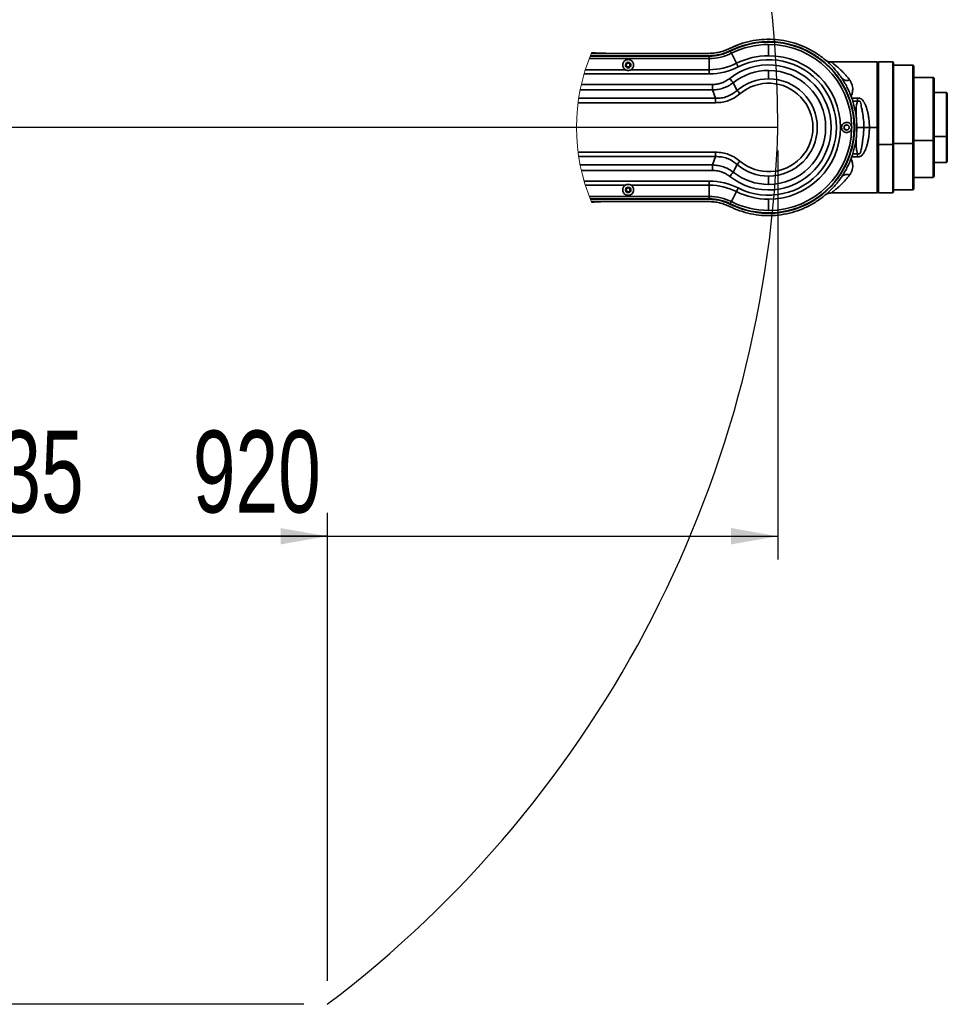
# Model space of a CAD drawing. Header units: millimetres. Extents: x 0 to 297, y 0 to 210.
# Tile 13 of 61: x 102 to 142, y 83 to 125. Entities that reach past the tile are written whole.
import ezdxf

# ---------------------------------------------------------------- set-up
doc = ezdxf.new("R2010")
doc.units = ezdxf.units.MM
doc.layers.add('尺寸线', color=6, linetype='Continuous')
doc.styles.add('SLDTEXTSTYLE1', font='TXT', dxfattribs={"width": 0.7})
doc.dimstyles.new('SLDDIMSTYLE2', dxfattribs={"dimtxt": 3.5, "dimasz": 2, "dimexe": 0, "dimexo": 0.0625, "dimgap": 0.875, "dimtad": 1, "dimlfac": 20, "dimrnd": 1e-09, "dimzin": 12, "dimdsep": 46, "dimtxsty": 'SLDTEXTSTYLE1', "dimsah": 1, "dimcen": 0.09, "dimadec": 0, "dimazin": 3, "dimtfac": 1, "dimtofl": 0, "dimtmove": 0, "dimatfit": 3, "dimfxl": 1, "dimfrac": 2, "dimtolj": 1, "dimtzin": 12, "dimarcsym": 0})

# ---------------------------------------------------------------- blocks, each defined once
blk = doc.blocks.new('_D_7')
at = {"layer": '尺寸线', "transparency": 16777216}
for p, q in [((92.351, 102.561), (31.439, 102.561)), ((32.439, 82.561), (32.439, 102.561)), ((114.151, 82.561), (31.439, 82.561))]:
    blk.add_line(p, q, dxfattribs=at)
for points in [[(32.439, 102.561), (32.089, 100.561), (32.789, 100.561)], [(32.439, 82.561), (32.789, 84.561), (32.089, 84.561)]]:
    blk.add_solid(points, dxfattribs=at)
at = {"layer": '尺寸线', "transparency": 16777216, "insert": (27.928, 89.506), "char_height": 3.5, "attachment_point": 1, "rotation": 90, "style": 'SLDTEXTSTYLE1'}
blk.add_mtext('400', dxfattribs=at)
blk = doc.blocks.new('_D_8')
at = {"layer": '尺寸线', "transparency": 16777216}
for p, q in [((115.151, 83.561), (115.151, 103.561)), ((88.401, 102.874), (88.401, 101.561)), ((115.151, 102.561), (88.401, 102.561))]:
    blk.add_line(p, q, dxfattribs=at)
for points in [[(88.401, 102.561), (90.401, 102.211), (90.401, 102.911)], [(115.151, 102.561), (113.151, 102.911), (113.151, 102.211)]]:
    blk.add_solid(points, dxfattribs=at)
at = {"layer": '尺寸线', "transparency": 16777216, "insert": (99.275, 107.073), "char_height": 3.5, "attachment_point": 1, "style": 'SLDTEXTSTYLE1'}
blk.add_mtext('535', dxfattribs=at)
blk = doc.blocks.new('_D_11')
at = {"layer": '尺寸线', "transparency": 16777216}
for p, q in [((88.401, 119.036), (88.401, 101.561)), ((134.401, 119.036), (134.401, 101.561)), ((88.401, 102.561), (134.401, 102.561))]:
    blk.add_line(p, q, dxfattribs=at)
for points in [[(88.401, 102.561), (90.401, 102.211), (90.401, 102.911)], [(134.401, 102.561), (132.401, 102.911), (132.401, 102.211)]]:
    blk.add_solid(points, dxfattribs=at)
at = {"layer": '尺寸线', "transparency": 16777216, "insert": (109.406, 107.073), "char_height": 3.5, "attachment_point": 1, "style": 'SLDTEXTSTYLE1'}
blk.add_mtext('920', dxfattribs=at)

msp = doc.modelspace()

# ---------------------------------------------------------------- linework, layer by layer
at = {"color": 7, "linetype": 'Continuous', "lineweight": 35}
for p, q in [((132.7020329, 123.5565232), (132.3329708, 123.400524)), ((134.0039672, 123.0930931), (134.0039672, 123.5715476)), ((131.4701936, 122.9715474), (126.3425818, 122.9715474)), ((126.3836852, 123.0763164), (131.4701936, 123.0763164)), ((126.3903758, 123.0929819), (131.4427159, 123.0929819)), ((126.4314226, 123.1929826), (131.4427159, 123.1929826)), ((126.4352114, 123.2020286), (126.4648022, 123.2015557)), ((126.5342714, 123.2111441), (126.4404566, 123.2144999)), ((126.5342783, 123.211164), (126.4408282, 123.21538)), ((126.4648022, 123.2015557), (126.8640778, 123.1965966)), ((131.4427159, 123.1929826), (127.4134419, 123.1929826)), ((131.4701936, 122.9715474), (131.4701936, 123.0763164)), ((131.4701936, 122.9715474), (131.4701936, 122.4930929)), ((131.8326395, 123.1156376), (131.8867148, 123.1416034)), ((132.4140888, 123.1950628), (132.6286536, 122.7674173)), ((127.8836013, 122.493087), (126.1754117, 122.493081)), ((128.1243346, 122.4930929), (131.4701936, 122.4930929)), ((131.4701936, 122.3197765), (131.4701936, 122.4930929)), ((134.0039672, 122.104421), (134.0039672, 122.462017)), ((138.6373005, 122.8263167), (136.670379, 122.8263167)), ((138.6373005, 122.8263167), (138.6373005, 120.026315)), ((138.6706334, 122.7929818), (138.6373005, 122.8263167)), ((138.7039663, 122.8263167), (138.6706334, 122.7929818)), ((138.6706334, 122.6987111), (138.6706334, 122.7929818)), ((138.6706334, 122.7929818), (138.6706334, 120.026315)), ((138.6706334, 122.6987111), (138.7039663, 122.7309075)), ((138.6706334, 119.3102506), (138.6706334, 122.6987111)), ((139.3039665, 122.8263167), (138.7039663, 122.8263167)), ((138.7039663, 122.7309075), (138.7039663, 122.8263167)), ((138.7039663, 119.3016218), (138.7039663, 122.7309075)), ((139.3372994, 122.7929818), (139.3039665, 122.8263167)), ((139.3039665, 122.7309075), (139.3039665, 122.8263167)), ((139.3039665, 119.3016218), (139.3039665, 122.7309075)), ((139.3372994, 122.6987111), (139.3039665, 122.7309075)), ((139.3372994, 122.6987111), (139.3372994, 122.7929818)), ((139.3372994, 119.3102506), (139.3372994, 122.6987111)), ((140.1706319, 122.6929831), (139.3372994, 122.6929831)), ((140.2039668, 122.6596502), (140.1706319, 122.6929831)), ((140.1706319, 122.6021178), (140.1706319, 122.6929831)), ((140.1706319, 119.3361309), (140.1706319, 122.6021178)), ((140.2039668, 122.5699213), (140.1706319, 122.6021178)), ((140.2039668, 122.5699213), (140.2039668, 122.6596502)), ((140.2039668, 119.3447597), (140.2039668, 122.5699213)), ((131.4701936, 122.3197765), (126.1229, 122.3197825)), ((137.1304354, 122.1270211), (137.082102, 122.1896477)), ((141.0372994, 122.1596486), (140.2039668, 122.1596486)), ((141.0706323, 122.1263157), (141.0372994, 122.1596486)), ((141.0372994, 122.0869568), (141.0372994, 122.1596486)), ((141.0372994, 119.4741693), (141.0372994, 122.0869568)), ((141.0706323, 122.0547604), (141.0372994, 122.0869568)), ((141.0706323, 122.0547604), (141.0706323, 122.1263157)), ((141.0706323, 119.4827961), (141.0706323, 122.0547604)), ((125.953897, 121.6286845), (131.6118838, 121.6286845)), ((126.0044228, 121.8643871), (131.6118818, 121.8643871)), ((131.6118838, 121.6286845), (131.7398828, 121.2710864)), ((132.6567174, 121.6085401), (132.4905814, 121.9347981)), ((131.7398828, 121.2710864), (125.8909068, 121.2710864)), ((137.3229227, 121.5677745), (137.3232326, 121.5386775)), ((137.4734761, 121.1896605), (137.4734761, 121.1498009)), ((137.5473322, 121.2846167), (137.8000618, 121.2846246)), ((141.6039667, 121.5263155), (141.0706323, 121.5263155)), ((141.6372996, 121.4929826), (141.6039667, 121.5263155)), ((141.6039667, 121.4752045), (141.6039667, 121.5263155)), ((141.6039667, 119.6380881), (141.6039667, 121.4752045)), ((141.6372996, 121.4430061), (141.6039667, 121.4752045)), ((141.6372996, 121.4430061), (141.6372996, 121.4929826)), ((141.6372996, 119.6467148), (141.6372996, 121.4430061)), ((131.7398808, 121.0825252), (125.8642109, 121.0825252)), ((137.5916065, 121.1498148), (137.8000738, 121.1498426)), ((138.0743167, 120.026315), (137.7601764, 120.026315)), ((138.3099239, 120.0263169), (138.0743167, 120.0263169)), ((138.6373005, 120.026315), (138.3099239, 120.0263169)), ((138.6373005, 120.026315), (138.6373005, 117.2263152)), ((138.6706334, 120.026315), (138.6373005, 120.026315)), ((138.6706334, 120.026315), (138.6706334, 117.2596501)), ((141.0372994, 119.4741693), (141.0706323, 119.4827961)), ((141.6039667, 119.6380881), (141.0706323, 119.6380881)), ((141.0706323, 117.9263162), (141.0706323, 119.4827961)), ((141.6039667, 119.6380881), (141.6372996, 119.6467148)), ((141.6039667, 118.5263164), (141.6039667, 119.6380881)), ((141.6372996, 118.5596493), (141.6372996, 119.6467148)), ((138.6706334, 119.3102506), (138.7039663, 119.3016218)), ((138.6706334, 117.2596501), (138.6706334, 119.3102506)), ((139.3039665, 119.3016218), (138.7039663, 119.3016218)), ((138.7039663, 117.2263152), (138.7039663, 119.3016218)), ((139.3039665, 119.3016218), (139.3372994, 119.3102506)), ((139.3039665, 117.2263152), (139.3039665, 119.3016218)), ((140.1706319, 119.3361309), (139.3372994, 119.3361309)), ((139.3372994, 117.2596501), (139.3372994, 119.3102506)), ((140.1706319, 119.3361309), (140.2039668, 119.3447597)), ((140.1706319, 117.3596489), (140.1706319, 119.3361309)), ((141.0372994, 119.4741693), (140.2039668, 119.4741693)), ((140.2039668, 117.3929818), (140.2039668, 119.3447597)), ((141.0372994, 117.8929833), (141.0372994, 119.4741693)), ((125.8642109, 118.9701067), (131.7398728, 118.9701067)), ((125.8909068, 118.7815435), (131.7398728, 118.7815435)), ((131.6118798, 118.4239474), (131.7398728, 118.7815435)), ((131.7398728, 118.9701067), (131.7398728, 118.7815435)), ((137.4435585, 118.7718816), (137.4247572, 118.7743114)), ((137.473484, 118.8629972), (137.473484, 118.902835)), ((137.8000599, 118.7680073), (137.5473302, 118.7680132)), ((137.8000738, 118.9027893), (137.5916085, 118.9028191)), ((131.6118798, 118.4239474), (125.953898, 118.4239434)), ((131.6118798, 118.4239474), (131.6118798, 118.1882448)), ((132.4905933, 118.1178239), (132.6567214, 118.4440858)), ((141.0706323, 118.5263164), (141.6039667, 118.5263164)), ((141.6039667, 118.5263164), (141.6372996, 118.5596493)), ((131.6118798, 118.1882448), (126.0044228, 118.1882448)), ((134.0039672, 117.9482109), (134.0039672, 117.5906129)), ((137.195639, 118.0350986), (137.1304354, 117.9256089)), ((140.2039668, 117.8929833), (141.0372994, 117.8929833)), ((141.0372994, 117.8929833), (141.0706323, 117.9263162)), ((126.1229, 117.7328494), (131.4701936, 117.7328534)), ((126.1754127, 117.5595469), (127.8836013, 117.559543)), ((131.4701936, 117.559539), (128.1243346, 117.559539)), ((131.4701936, 117.559539), (131.4701936, 117.7328534)), ((131.4701936, 117.0810846), (131.4701936, 117.559539)), ((140.1706319, 117.3596489), (140.2039668, 117.3929818)), ((131.4701936, 117.0810846), (126.3425818, 117.0810846)), ((126.3836852, 116.9763155), (131.4701936, 116.9763155)), ((131.4427159, 116.95965), (126.3903758, 116.95965)), ((131.4701936, 116.9763155), (131.4701936, 117.0810846)), ((132.4140888, 116.8575691), (132.6286536, 117.2852146)), ((134.0039672, 116.9595388), (134.0039672, 116.4810843)), ((136.6704068, 117.2263152), (138.6373005, 117.2263152)), ((138.6373005, 117.2263152), (138.6706334, 117.2596501)), ((138.6706334, 117.2596501), (138.7039663, 117.2263152)), ((138.7039663, 117.2263152), (139.3039665, 117.2263152)), ((139.3039665, 117.2263152), (139.3372994, 117.2596501)), ((139.3372994, 117.3596489), (140.1706319, 117.3596489)), ((126.4314226, 116.8596493), (131.4427159, 116.8596493)), ((126.4661155, 116.851102), (126.4352104, 116.8506073)), ((126.4404616, 116.8381201), (126.5324803, 116.8414143)), ((126.4408222, 116.8372658), (126.5324803, 116.8414143)), ((127.4134021, 116.8596493), (131.4427159, 116.8596493))]:
    msp.add_line(p, q, dxfattribs=at)
at = {"color": 7, "linetype": 'Continuous', "lineweight": 35, "flags": 128}
for points in [[(132.3671044, 123.2887057), (132.3679309, 123.2870586), (132.3703886, 123.2821591), (132.3744279, 123.2741105), (132.3799552, 123.2630935), (132.3868514, 123.2493507), (132.3949617, 123.2331839), (132.404109, 123.2149548), (132.4140888, 123.1950628)], [(132.706378, 122.6125069), (132.696428, 122.6323393), (132.6864999, 122.6521261), (132.6766174, 122.6718234), (132.6668025, 122.6913857), (132.6570771, 122.7107711), (132.6474608, 122.729932), (132.6379797, 122.7488286), (132.6286536, 122.7674173)], [(132.4905814, 121.9347981), (132.4591956, 121.9743775), (132.4233891, 122.019532), (132.3845368, 122.068527), (132.3441308, 122.1194811)], [(131.6118838, 121.6286845), (131.6118838, 121.6791975), (131.6118838, 121.7368252), (131.6118838, 121.7993564), (131.6118818, 121.8643871)], [(132.7789725, 121.4649823), (132.7452423, 121.5045896), (132.7128094, 121.542677), (132.6829177, 121.5777762), (132.6567174, 121.6085401)], [(131.7398808, 121.0825252), (131.7398808, 121.1345501), (131.7398808, 121.1845743), (131.7398808, 121.2306785), (131.7398828, 121.2710864)], [(137.8000618, 121.2846246), (137.8000678, 121.2191052), (137.8000738, 121.1498426)], [(138.0743167, 120.0263169), (138.0603215, 119.7225141), (138.0206348, 119.4200026), (137.9934253, 119.2693201), (137.9897973, 119.2505089), (137.9879714, 119.2411052), (137.9870555, 119.2364044), (137.9869403, 119.2358163), (137.9869125, 119.2356693), (137.9868986, 119.2355958), (137.9868906, 119.23556), (137.9868866, 119.2355421), (137.9868866, 119.2355401), (137.9653515, 119.1272762), (137.9557611, 119.079527), (137.9463177, 119.0328446), (137.9271052, 118.9519174), (137.9118404, 118.9218727), (137.9042388, 118.9140188), (137.8984353, 118.9096676), (137.8916782, 118.9058589), (137.8881098, 118.9042834), (137.8871979, 118.9039198), (137.8867409, 118.9037449), (137.8866257, 118.9037012), (137.88657, 118.9036794), (137.8865541, 118.9036734), (137.8865482, 118.9036714), (137.8865462, 118.9036694), (137.8865442, 118.9036694), (137.8860316, 118.9034767), (137.8818811, 118.9020482), (137.8738266, 118.8999243), (137.8615003, 118.8979752), (137.8596426, 118.8977924), (137.8594062, 118.8977725), (137.8593764, 118.8977686), (137.8593724, 118.8977686), (137.8593724, 118.8977686), (137.8593724, 118.8977686), (137.8569664, 118.8975778), (137.8470005, 118.8972142), (137.828529, 118.8980467), (137.8000738, 118.9027893)], [(137.8000599, 118.7680073), (137.8000678, 118.8335267), (137.8000738, 118.9027893)], [(132.7789686, 118.5876535), (132.7452403, 118.5480423), (132.7128094, 118.5099549), (132.6829196, 118.4748537), (132.6567214, 118.4440858)], [(132.4905933, 118.1178239), (132.4592055, 118.0782464), (132.4233951, 118.0330939), (132.3845388, 117.9841009), (132.3441288, 117.9331508)], [(132.706378, 117.4401251), (132.696428, 117.4202926), (132.6864999, 117.4005058), (132.6766174, 117.3808085), (132.6668025, 117.3612463), (132.6570771, 117.3418608), (132.6474608, 117.3226999), (132.6379797, 117.3038033), (132.6286536, 117.2852146)], [(132.3671044, 116.7639263), (132.3679309, 116.7655713), (132.3703886, 116.7704728), (132.3744279, 116.7785214), (132.3799552, 116.7895384), (132.3868514, 116.8032812), (132.3949617, 116.819448), (132.404109, 116.8376771), (132.4140888, 116.8575691)]]:
    msp.add_lwpolyline(points, dxfattribs=at)
at = {"color": 7, "linetype": 'Continuous', "lineweight": 35}
for centre, radius in [((128.0039657, 122.6929826), 0.0833337), ((128.0039652, 117.3596496), 0.0833328)]:
    msp.add_circle(centre, radius, dxfattribs=at)
for centre, radius, start, end in [((131.4701972, 125.0763045), 1.999988, 269.99989826, 296.64468596), ((134.0039658, 120.026315), 3.6500011, 359.99999874, 116.64460444), ((134.0039691, 120.0263043), 3.5452433, 90.00003161, 116.64457049), ((134.0039661, 120.0263153), 3.5452323, 0.75343911, 89.99998232), ((131.4701987, 125.0762961), 2.1047487, 269.99986114, 296.64475366), ((134.0039589, 120.0263479), 3.0667452, 89.99984515, 116.64477058), ((134.0039659, 120.026316), 2.8934612, 243.35538176, 116.64461824), ((134.0039662, 120.026316), 3.0667772, 270.00001856, 89.99998144), ((128.003966, 122.6929821), 0.1166672, 0.00048787, 179.99951213), ((128.003966, 122.6929821), 0.1166672, 179.99951213, 0.00048787), ((131.4701924, 125.0763231), 2.5832302, 270.00002713, 296.64456914), ((131.4701857, 125.0763452), 2.7565687, 270.00016414, 296.64449266), ((134.0039669, 120.0263152), 2.671404, 231.58627722, 128.4136684), ((134.0039712, 120.0263039), 2.4357131, 90.00009342, 128.4135667), ((134.0039672, 120.026315), 2.4357021, 270, 90), ((134.0039744, 120.0263016), 2.0781193, 90.00019909, 130.413993), ((134.0039661, 120.026316), 2.078105, 270.00002855, 89.99997145), ((137.3409247, 122.3354241), 0.3013793, 231.46331899, 293.78011975), ((134.0039671, 120.0263162), 1.8895428, 229.58612976, 130.41371199), ((134.0039659, 120.0263167), 3.650001, 243.35539337, 359.99997225), ((134.0039656, 120.0263171), 3.5452327, 270.00002495, 359.24655362), ((137.3373003, 120.026316), 0.1133333, 90.00050222, 269.99949778), ((137.3373003, 120.026316), 0.1133333, 269.99949778, 90.00050222), ((134.0039706, 120.0263283), 2.0781173, 229.58623992, 269.99990492), ((134.0039737, 120.0263279), 2.4357151, 231.58674997, 269.99984612), ((137.3409257, 117.7171975), 0.3013883, 66.22085143, 128.53750671), ((128.003966, 117.3596479), 0.1166672, 0.00048787, 179.99951213), ((131.4701984, 114.9763216), 2.7565318, 63.35541773, 90.00009987), ((131.4701924, 114.9763088), 2.5832302, 63.35543086, 89.99997287), ((128.003966, 117.3596498), 0.1166672, 180.00048787, 359.99951213), ((131.4701821, 114.9762659), 2.1048186, 63.35569699, 89.9996882), ((131.4701972, 114.9763274), 1.999988, 63.35531404, 90.00010174), ((134.0039589, 120.026284), 3.0667452, 243.35522942, 270.00015485), ((134.0039691, 120.0263276), 3.5452433, 243.35542951, 269.99996839)]:
    msp.add_arc(centre, radius, start, end, dxfattribs=at)
at = {"color": 7, "linetype": 'Continuous', "lineweight": 18}
msp.add_arc((134.0039616, 120.0263158), 8.2079911, 157.13683586, 202.86305705, dxfattribs=at)
at = {"color": 7, "linetype": 'Continuous', "lineweight": 35}
for points, knots in [([(132.3310118, 123.4010743), (132.4764043, 123.466623), (132.7671898, 123.5977206), (133.2304853, 123.7223385), (133.7042935, 123.7913855), (134.1834418, 123.798801), (134.6595632, 123.7457849), (135.1251722, 123.6328472), (135.5727288, 123.4618905), (135.9950441, 123.235646), (136.3853199, 122.9577566), (136.7372708, 122.632696), (137.0452586, 122.265693), (137.3042251, 121.8626563), (137.5103924, 121.4300677), (137.6589741, 120.9748918), (137.7530873, 120.5044503), (137.7647845, 120.1856934), (137.770633, 120.026315)], [0, 0, 0, 0, 0.0624998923, 0.1250000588, 0.1874999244, 0.2500000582, 0.3124998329, 0.3749999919, 0.4374997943, 0.4999997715, 0.5624998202, 0.6249999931, 0.6875000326, 0.7499999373, 0.8124999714, 0.8749998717, 0.9374999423, 1, 1, 1, 1]), ([(132.3754252, 123.3114806), (132.5169583, 123.3752884), (132.8000245, 123.5029041), (133.2510205, 123.6242139), (133.7122494, 123.6914283), (134.1786774, 123.6986451), (134.6421586, 123.6470407), (135.0954059, 123.5370967), (135.5310805, 123.3706797), (135.9421834, 123.1504408), (136.3220989, 122.8799314), (136.6647042, 122.5634994), (136.9645161, 122.2062411), (137.2166068, 121.813904), (137.4173014, 121.3928003), (137.561939, 120.9497086), (137.6535551, 120.4917567), (137.6649399, 120.1814621), (137.6706323, 120.026315)], [0, 0, 0, 0, 0.0624999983, 0.1250000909, 0.1875001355, 0.2499999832, 0.312500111, 0.3750000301, 0.4374999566, 0.4999999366, 0.5624998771, 0.6249999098, 0.687499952, 0.7499998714, 0.8124999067, 0.8749998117, 0.9374999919, 1, 1, 1, 1]), ([(132.3310118, 123.4010743), (132.2611557, 123.3692656), (132.121444, 123.3056482), (131.8997553, 123.2419988), (131.6728627, 123.2005619), (131.5194316, 123.195509), (131.4427159, 123.1929826)], [0, 0, 0, 0, 0.2500006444, 0.4999996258, 0.7499990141, 1, 1, 1, 1]), ([(131.4427159, 123.0929819), (131.5232672, 123.0956359), (131.6843696, 123.1009439), (131.9226074, 123.1444487), (132.1553804, 123.2112813), (132.3020769, 123.2780808), (132.3754252, 123.3114806)], [0, 0, 0, 0, 0.250000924, 0.5000006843, 0.7500000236, 1, 1, 1, 1]), ([(126.8640818, 123.1966105), (126.8069836, 123.1988493), (126.6970206, 123.203161), (126.5871046, 123.2085375), (126.5342624, 123.2111223)], [0, 0, 0, 0, 0.5192492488, 1, 1, 1, 1]), ([(126.8640778, 123.1965966), (126.9368691, 123.1952976), (127.0878751, 123.1926028), (127.2389054, 123.192853), (127.3171327, 123.1929826)], [0, 0, 0, 0, 0.48204217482, 1, 1, 1, 1]), ([(128.2372993, 122.6929831), (128.2359638, 122.7119504), (128.2334655, 122.7474339), (128.211738, 122.8050154), (128.1776507, 122.853066), (128.1332101, 122.8891431), (128.0918296, 122.9107676), (128.0482745, 122.9235176), (128.0039829, 122.927693), (127.9596966, 122.9235209), (127.9161532, 122.910788), (127.8747511, 122.8891684), (127.8303058, 122.8530872), (127.7962096, 122.8050404), (127.7744699, 122.7474619), (127.7719694, 122.711962), (127.7706326, 122.6929831)], [0, 0, 0, 0, 0.0775968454, 0.1451651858, 0.2498040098, 0.3149852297, 0.3784122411, 0.4400822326, 0.4999987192, 0.5598492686, 0.6215001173, 0.6849486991, 0.750193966, 0.8547683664, 0.9223559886, 1, 1, 1, 1]), ([(136.6752467, 122.8263226), (136.646853, 122.8278111), (136.5888957, 122.8308493), (136.5058468, 122.8604488), (136.4475136, 122.8906342), (136.4225907, 122.9151796), (136.4190163, 122.9186999)], [0, 0, 0, 0, 0.3051515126, 0.6228758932, 0.9459124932, 1, 1, 1, 1]), ([(127.8836013, 122.493087), (127.8671744, 122.5047093), (127.8340546, 122.5281422), (127.798695, 122.5775725), (127.7746558, 122.6332894), (127.7719808, 122.6729802), (127.7706326, 122.6929831)], [0, 0, 0, 0, 0.25048854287, 0.50503241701, 0.75055375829, 1, 1, 1, 1]), ([(128.1243346, 122.4930929), (128.1056812, 122.4837365), (128.0679811, 122.4648263), (128.0042971, 122.4570816), (127.9403868, 122.4646601), (127.9024359, 122.4836583), (127.8836013, 122.493087)], [0, 0, 0, 0, 0.2466340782, 0.498470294, 0.7510959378, 1, 1, 1, 1]), ([(128.2372993, 122.6929831), (128.2359071, 122.6732246), (128.2331176, 122.6336337), (128.2094964, 122.5780307), (128.1742653, 122.528187), (128.1409983, 122.5048052), (128.1243346, 122.4930929)], [0, 0, 0, 0, 0.2465667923, 0.4940560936, 0.7465673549, 1, 1, 1, 1]), ([(136.6745453, 122.8248603), (136.6740742, 122.8252015), (136.6701331, 122.8280553), (136.6914349, 122.8125525), (136.7018083, 122.8047217), (136.7308386, 122.7830524), (136.7609779, 122.7599945), (136.7966271, 122.7321639), (136.8363275, 122.7004698), (136.8805626, 122.6641656), (136.9308327, 122.6215077), (136.9898543, 122.5695528), (137.0603929, 122.5049842), (137.141175, 122.4265933), (137.2221355, 122.3429734), (137.3080058, 122.2486709), (137.3870272, 122.1559891), (137.4401795, 122.0880833), (137.4624492, 122.059632)], [0, 0, 0, 0, 0.0013981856, 0.0116958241, 0.0337813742, 0.0636287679, 0.0982621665, 0.140957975, 0.1849709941, 0.2365964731, 0.2961555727, 0.3639832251, 0.4500237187, 0.5557304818, 0.6695021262, 0.7659205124, 0.901925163, 1, 1, 1, 1]), ([(132.3441308, 122.1194811), (132.2839078, 122.0765152), (132.163605, 121.9906856), (131.97129, 121.9142687), (131.7859581, 121.8713219), (131.6699518, 121.8667005), (131.6118818, 121.8643871)], [0, 0, 0, 0, 0.2802176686, 0.5597691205, 0.779630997, 1, 1, 1, 1]), ([(137.4624492, 122.059632), (137.4893767, 122.0197356), (137.5399161, 121.9448553), (137.5809547, 121.822311), (137.597961, 121.7086197), (137.596482, 121.6035048), (137.5798308, 121.5088884), (137.5583433, 121.4281972), (137.5314596, 121.3850513), (137.5202518, 121.3670638)], [0, 0, 0, 0, 0.1955606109, 0.3670414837, 0.5217520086, 0.6631692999, 0.793471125, 0.9138980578, 1, 1, 1, 1]), ([(131.6118838, 121.6287183), (131.6915824, 121.6343363), (131.8504447, 121.6455345), (132.0804345, 121.709132), (132.2975051, 121.8026296), (132.4264655, 121.8909287), (132.4905655, 121.9348179)], [0, 0, 0, 0, 0.25317859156, 0.50465802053, 0.75378906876, 1, 1, 1, 1]), ([(132.6567075, 121.608552), (132.5915494, 121.5559709), (132.4614762, 121.4510046), (132.2336083, 121.3439025), (131.9906644, 121.2778352), (131.8235776, 121.273348), (131.7398828, 121.2711003)], [0, 0, 0, 0, 0.2504613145, 0.499988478, 0.7495408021, 1, 1, 1, 1]), ([(132.7789725, 121.4649823), (132.7027566, 121.4062006), (132.553202, 121.2908561), (132.2964838, 121.1725907), (132.024465, 121.0962972), (131.8358826, 121.087171), (131.7398808, 121.0825252)], [0, 0, 0, 0, 0.2548516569, 0.5000826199, 0.7455067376, 1, 1, 1, 1]), ([(137.8000618, 121.2846246), (137.8211301, 121.2835746), (137.8603139, 121.2816216), (137.9262705, 121.2627988), (137.9944395, 121.2224727), (138.0568007, 121.1450859), (138.101535, 121.0626469), (138.1383184, 120.9806323), (138.1690721, 120.9011773), (138.1994216, 120.8099346), (138.2308546, 120.6972325), (138.2597139, 120.5688139), (138.2863679, 120.4083621), (138.3059752, 120.2270257), (138.3086045, 120.0933826), (138.3099239, 120.0263169)], [0, 0, 0, 0, 0.04313194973, 0.08021902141, 0.13970993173, 0.20216378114, 0.28143047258, 0.33179614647, 0.38644953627, 0.45612027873, 0.52894391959, 0.62636308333, 0.72593052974, 0.86246460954, 1, 1, 1, 1]), ([(137.7601764, 120.026315), (137.7594144, 120.1091802), (137.7579845, 120.2646787), (137.7500945, 120.4776302), (137.7445833, 120.6574785), (137.7454235, 120.828302), (137.7533592, 120.9925915), (137.7858334, 121.1019067), (137.8000738, 121.1498426)], [0, 0, 0, 0, 0.2201428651, 0.4131030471, 0.5662020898, 0.6979330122, 0.8675401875, 1, 1, 1, 1]), ([(137.8000738, 121.1498426), (137.819985, 121.1531479), (137.8491791, 121.1579941), (137.8829598, 121.1512531), (137.8994522, 121.1429116), (137.9141126, 121.1303057), (137.9384297, 121.081171), (137.9504037, 120.9904288), (137.9819942, 120.8469796), (138.0219404, 120.6336255), (138.064913, 120.3526494), (138.0711859, 120.1349626), (138.0743167, 120.0263169)], [0, 0, 0, 0, 0.0484090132, 0.0709780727, 0.0818768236, 0.0928761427, 0.1171664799, 0.2116301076, 0.3129573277, 0.4731827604, 0.7370698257, 1, 1, 1, 1]), ([(137.770633, 120.026315), (137.7647844, 119.8669372), (137.7530872, 119.548181), (137.6589741, 119.0777401), (137.5103924, 118.6225642), (137.3042251, 118.1899756), (137.0452586, 117.7869389), (136.7372708, 117.4199359), (136.3853199, 117.0948753), (135.9950441, 116.8169859), (135.5727288, 116.5907414), (135.1251722, 116.4197847), (134.6595632, 116.306847), (134.1834418, 116.2538309), (133.7042935, 116.2612464), (133.2304853, 116.3302934), (132.7671898, 116.4549114), (132.4764043, 116.5860089), (132.3310118, 116.6515576)], [0, 0, 0, 0, 0.06249981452, 0.12499990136, 0.18749981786, 0.24999986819, 0.31249978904, 0.37499984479, 0.43750003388, 0.50000009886, 0.56250009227, 0.62499991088, 0.687500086, 0.74999987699, 0.81250002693, 0.8749999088, 0.93750009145, 1, 1, 1, 1]), ([(137.6706323, 120.026315), (137.6649399, 119.8711685), (137.653555, 119.5608746), (137.561939, 119.1029233), (137.4173014, 118.6598316), (137.2166068, 118.2387279), (136.9645161, 117.8463908), (136.6647041, 117.4891325), (136.322099, 117.1727004), (135.9421829, 116.9021915), (135.531081, 116.68195), (135.0954061, 116.5155327), (134.6421583, 116.4055919), (134.1786774, 116.3539864), (133.7122496, 116.3612045), (133.2510199, 116.4284147), (132.8000249, 116.5497286), (132.5169583, 116.6773438), (132.3754252, 116.7411513)], [0, 0, 0, 0, 0.0624997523, 0.1249999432, 0.1874998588, 0.2499999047, 0.3124998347, 0.3749998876, 0.4374999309, 0.499999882, 0.5624999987, 0.6249999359, 0.6874998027, 0.7499999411, 0.8124997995, 0.8749998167, 0.9374999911, 1, 1, 1, 1]), ([(137.3372993, 120.2429818), (137.3098649, 120.2399521), (137.2545878, 120.2338476), (137.1944934, 120.1933543), (137.1579091, 120.1503666), (137.1367863, 120.1121189), (137.1236875, 120.0706376), (137.1191579, 120.0267173), (137.1235261, 119.9827503), (137.1365254, 119.941108), (137.1576204, 119.9026555), (137.1942671, 119.8594452), (137.2544771, 119.8188024), (137.3098464, 119.8126838), (137.3372993, 119.8096501)], [0, 0, 0, 0, 0.1206964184, 0.243189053, 0.3082127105, 0.3697411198, 0.4351113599, 0.499374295, 0.5637690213, 0.629264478, 0.6910772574, 0.756407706, 0.8792232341, 1, 1, 1, 1]), ([(137.2306328, 120.026315), (137.2322363, 120.0402763), (137.2354432, 120.0681983), (137.2601106, 120.1037041), (137.2953678, 120.1274288), (137.3372994, 120.1357609), (137.3792312, 120.1274283), (137.4144898, 120.1037048), (137.4391579, 120.0681985), (137.4423631, 120.0402763), (137.4439658, 120.026315)], [0, 0, 0, 0, 0.1250043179, 0.2500019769, 0.3749996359, 0.4999981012, 0.6249965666, 0.7499991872, 0.8749968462, 1, 1, 1, 1]), ([(137.4439658, 120.026315), (137.442363, 120.0123543), (137.4391575, 119.9844329), (137.4144898, 119.9489271), (137.3792312, 119.9252036), (137.3372994, 119.916871), (137.2953678, 119.9252031), (137.2601106, 119.9489278), (137.2354436, 119.984433), (137.2322364, 120.0123543), (137.2306328, 120.026315)], [0, 0, 0, 0, 0.1249987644, 0.2499978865, 0.3750019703, 0.5000018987, 0.6250018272, 0.7500009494, 0.8750000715, 1, 1, 1, 1]), ([(137.5488918, 120.0729337), (137.5409626, 120.0970314), (137.5252659, 120.1447349), (137.4733388, 120.1996811), (137.4089762, 120.2361337), (137.3610628, 120.2407114), (137.3372993, 120.2429818)], [0, 0, 0, 0, 0.2577911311, 0.5103204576, 0.7571343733, 1, 1, 1, 1]), ([(137.3372993, 119.8096501), (137.3610811, 119.8119239), (137.408999, 119.8165054), (137.473334, 119.852956), (137.5252535, 119.907879), (137.5409531, 119.9555783), (137.5488918, 119.9796982)], [0, 0, 0, 0, 0.24305029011, 0.48972240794, 0.74197072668, 1, 1, 1, 1]), ([(137.5488918, 119.9796982), (137.5514293, 119.9952404), (137.5565034, 120.0263191), (137.5514287, 120.0573975), (137.5488918, 120.0729337)], [0, 0, 0, 0, 0.5000947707, 1, 1, 1, 1]), ([(137.8000738, 118.9027893), (137.7876714, 118.942501), (137.7599061, 119.0314046), (137.7464951, 119.1874939), (137.7442278, 119.331057), (137.7465463, 119.4535504), (137.7494757, 119.5526863), (137.7530964, 119.6579043), (137.7567711, 119.7757946), (137.7595677, 119.8972827), (137.7599731, 119.9832198), (137.7601764, 120.026315)], [0, 0, 0, 0, 0.1102462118, 0.2468106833, 0.4137153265, 0.4920394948, 0.5721898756, 0.6771975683, 0.7717101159, 0.8855189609, 1, 1, 1, 1]), ([(138.3099239, 120.0263169), (138.3086934, 119.9615593), (138.3062406, 119.8324828), (138.2879102, 119.6567976), (138.2628647, 119.5006279), (138.2330778, 119.3632926), (138.1974148, 119.2345528), (138.1581484, 119.1204494), (138.1144372, 119.0159834), (138.0668263, 118.9240838), (138.0165807, 118.8556652), (137.9695467, 118.8156825), (137.9251224, 118.7906724), (137.8673969, 118.771729), (137.8237382, 118.769316), (137.8000599, 118.7680073)], [0, 0, 0, 0, 0.1327762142, 0.2646524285, 0.3618065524, 0.4570349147, 0.5526816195, 0.635595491, 0.7043346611, 0.7847332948, 0.8475778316, 0.8767279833, 0.9106773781, 0.9515558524, 1, 1, 1, 1]), ([(131.7398728, 118.9701067), (131.8359905, 118.9654425), (132.0248056, 118.95628), (132.2969611, 118.8798497), (132.5535483, 118.7615828), (132.7028953, 118.64635), (132.7789686, 118.5876535)], [0, 0, 0, 0, 0.2548003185, 0.5005340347, 0.7455855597, 1, 1, 1, 1]), ([(131.7398728, 118.7815316), (131.8235676, 118.7792783), (131.9906474, 118.7747802), (132.2335954, 118.7087263), (132.4614823, 118.6016459), (132.5915586, 118.4966631), (132.6567155, 118.4440759)], [0, 0, 0, 0, 0.2504556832, 0.4999843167, 0.7495358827, 1, 1, 1, 1]), ([(137.5223002, 118.6918047), (137.5324061, 118.6719982), (137.5558261, 118.6260973), (137.5798861, 118.5459752), (137.5960837, 118.4514968), (137.5981847, 118.3464912), (137.5814384, 118.2321152), (137.5404129, 118.1086256), (137.4895224, 118.0331514), (137.4624492, 117.9929999)], [0, 0, 0, 0, 0.0900349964, 0.2086535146, 0.337374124, 0.4779281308, 0.6324788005, 0.8044822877, 1, 1, 1, 1]), ([(132.4905774, 118.1178021), (132.4267664, 118.1615283), (132.2972029, 118.2503112), (132.0793358, 118.3440911), (131.8488964, 118.4073361), (131.6907941, 118.4183941), (131.6118798, 118.4239136)], [0, 0, 0, 0, 0.245158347, 0.4977755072, 0.7493222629, 1, 1, 1, 1]), ([(137.3230459, 118.5336577), (137.3236356, 118.5279149), (137.3254261, 118.5104788), (137.3229405, 118.4930684), (137.3212736, 118.4813924)], [0, 0, 0, 0, 0.3293662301, 1, 1, 1, 1]), ([(131.6118798, 118.1882448), (131.6857657, 118.1844891), (131.833357, 118.176987), (132.031546, 118.1174112), (132.2034145, 118.0358492), (132.2971903, 117.9674082), (132.3441288, 117.9331508)], [0, 0, 0, 0, 0.2802296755, 0.5597752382, 0.7796502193, 1, 1, 1, 1]), ([(137.4624492, 117.9929999), (137.438309, 117.9621855), (137.383059, 117.8916603), (137.3023793, 117.7975639), (137.2172639, 117.7045659), (137.1404839, 117.6253892), (137.0654855, 117.5526009), (137.0049429, 117.4968255), (136.9563513, 117.4534849), (136.9167728, 117.4191396), (136.880456, 117.3884498), (136.8474032, 117.3611993), (136.8176125, 117.3371781), (136.7869558, 117.312899), (136.7565177, 117.289211), (136.7273354, 117.2669918), (136.7018693, 117.2479431), (136.6850501, 117.2353828), (136.6756425, 117.2285663), (136.6745155, 117.2277497)], [0, 0, 0, 0, 0.1065481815, 0.2438580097, 0.3372623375, 0.4496994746, 0.5440264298, 0.6217214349, 0.6737624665, 0.7212645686, 0.7643641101, 0.8031897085, 0.8378717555, 0.8685350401, 0.9096414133, 0.9428605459, 0.9683758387, 0.9962114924, 1, 1, 1, 1]), ([(127.7706326, 117.3596489), (127.7719861, 117.3796368), (127.7746741, 117.4193347), (127.7986868, 117.4750439), (127.8340361, 117.5245004), (127.8671574, 117.5479171), (127.8836013, 117.559543)], [0, 0, 0, 0, 0.2492766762, 0.4950869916, 0.7493221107, 1, 1, 1, 1]), ([(127.8836013, 117.559543), (127.9022554, 117.5688987), (127.9399578, 117.587808), (128.003643, 117.5955501), (128.0675534, 117.5879705), (128.1055014, 117.5689691), (128.1243346, 117.559539)], [0, 0, 0, 0, 0.2466372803, 0.4984871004, 0.7511050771, 1, 1, 1, 1]), ([(128.1243346, 117.559539), (128.1409798, 117.5478321), (128.1742371, 117.5244418), (128.2094797, 117.4746316), (128.2331325, 117.4190205), (128.2359113, 117.3794262), (128.2372993, 117.3596489)], [0, 0, 0, 0, 0.25321658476, 0.50592845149, 0.75321043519, 1, 1, 1, 1]), ([(127.7706326, 117.3596489), (127.7719681, 117.3406815), (127.7744665, 117.3051981), (127.7961937, 117.2476159), (127.8302833, 117.1995673), (127.8747219, 117.1634882), (127.9161029, 117.141864), (127.9596588, 117.1291146), (128.0039509, 117.1249389), (128.0482367, 117.1291108), (128.0917793, 117.1418443), (128.1331809, 117.1634641), (128.1776282, 117.1995433), (128.2117221, 117.2475922), (128.2334621, 117.30517), (128.2359625, 117.3406698), (128.2372993, 117.3596489)], [0, 0, 0, 0, 0.0775968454, 0.1451651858, 0.24980559, 0.3149847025, 0.3784117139, 0.4400843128, 0.5000007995, 0.5598513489, 0.62149959, 0.6849481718, 0.7501955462, 0.8547683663, 0.9223559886, 1, 1, 1, 1]), ([(132.3754252, 116.7411513), (132.3020769, 116.7745511), (132.1553804, 116.8413506), (131.9226074, 116.9081832), (131.6843696, 116.951688), (131.5232672, 116.956996), (131.4427159, 116.95965)], [0, 0, 0, 0, 0.2499999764, 0.4999993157, 0.749999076, 1, 1, 1, 1]), ([(136.4189904, 117.1339062), (136.4225733, 117.1374354), (136.4475025, 117.1619914), (136.5058473, 117.1921798), (136.5888945, 117.2217837), (136.6468522, 117.2248212), (136.6752467, 117.2263093)], [0, 0, 0, 0, 0.0542118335, 0.3772026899, 0.694881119, 1, 1, 1, 1]), ([(126.8639059, 116.8560313), (126.797694, 116.8552735), (126.7273563, 116.8544685), (126.6279432, 116.8532712), (126.5615574, 116.8524599), (126.4992989, 116.8515741), (126.4661155, 116.851102)], [0, 0, 0, 0, 0.4993421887, 0.5304561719, 0.7497361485, 1, 1, 1, 1]), ([(126.5324803, 116.8414143), (126.580759, 116.8437594), (126.6912123, 116.8491245), (126.8017077, 116.8535437), (126.8639059, 116.8560313)], [0, 0, 0, 0, 0.4370963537, 1, 1, 1, 1]), ([(127.3156783, 116.8596493), (127.2375653, 116.8597774), (127.0869625, 116.8600244), (126.936384, 116.8573288), (126.8639059, 116.8560313)], [0, 0, 0, 0, 0.5186694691, 1, 1, 1, 1]), ([(131.4427159, 116.8596493), (131.5194316, 116.8571218), (131.6728624, 116.8520669), (131.8997555, 116.8106339), (132.1214439, 116.7469835), (132.2611557, 116.6833663), (132.3310118, 116.6515576)], [0, 0, 0, 0, 0.2500011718, 0.5000002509, 0.7499992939, 1, 1, 1, 1])]:
    msp.add_open_spline(points, degree=3, knots=knots, dxfattribs=at)
at = {"layer": '尺寸线'}
msp.add_line((88.4006495, 120.036424), (134.4006495, 120.036424), dxfattribs=at)
for centre, radius, start, end in [((88.4006495, 120.036424), 46, 0, 90), ((85.7845805, 121.3276919), 48.6332143, 307.144512, 358.47855218)]:
    msp.add_arc(centre, radius, start, end, dxfattribs=at)

# ---------------------------------------------------------------- dimensions: what is measured, and where the dimension line sits
for base, p1, p2, picture, middle in [((134.4006495, 102.5607867), (88.4006495, 120.036424), (134.4006495, 120.036424), '_D_11', (112.461119, 102.5607867)), ((88.4006495, 102.5607867), (115.1506495, 82.561424), (88.4006495, 103.8742796), '_D_8', (102.3298956, 102.5607867))]:
    dim = msp.add_linear_dim(base=base, p1=p1, p2=p2, dimstyle='SLDDIMSTYLE2', dxfattribs=at)
    dim.commit()
    dim.dimension.update_dxf_attribs({"geometry": picture, "text_midpoint": middle, "dimtype": 160})
dim = msp.add_linear_dim(base=(32.439455, 102.561424), p1=(115.1506495, 82.561424), p2=(93.3506495, 102.561424), angle=90, dimstyle='SLDDIMSTYLE2', dxfattribs=at)
dim.commit()
dim.dimension.update_dxf_attribs({"geometry": '_D_7', "text_midpoint": (32.439455, 92.5607867), "dimtype": 160})

doc.saveas('drawing.dxf')
